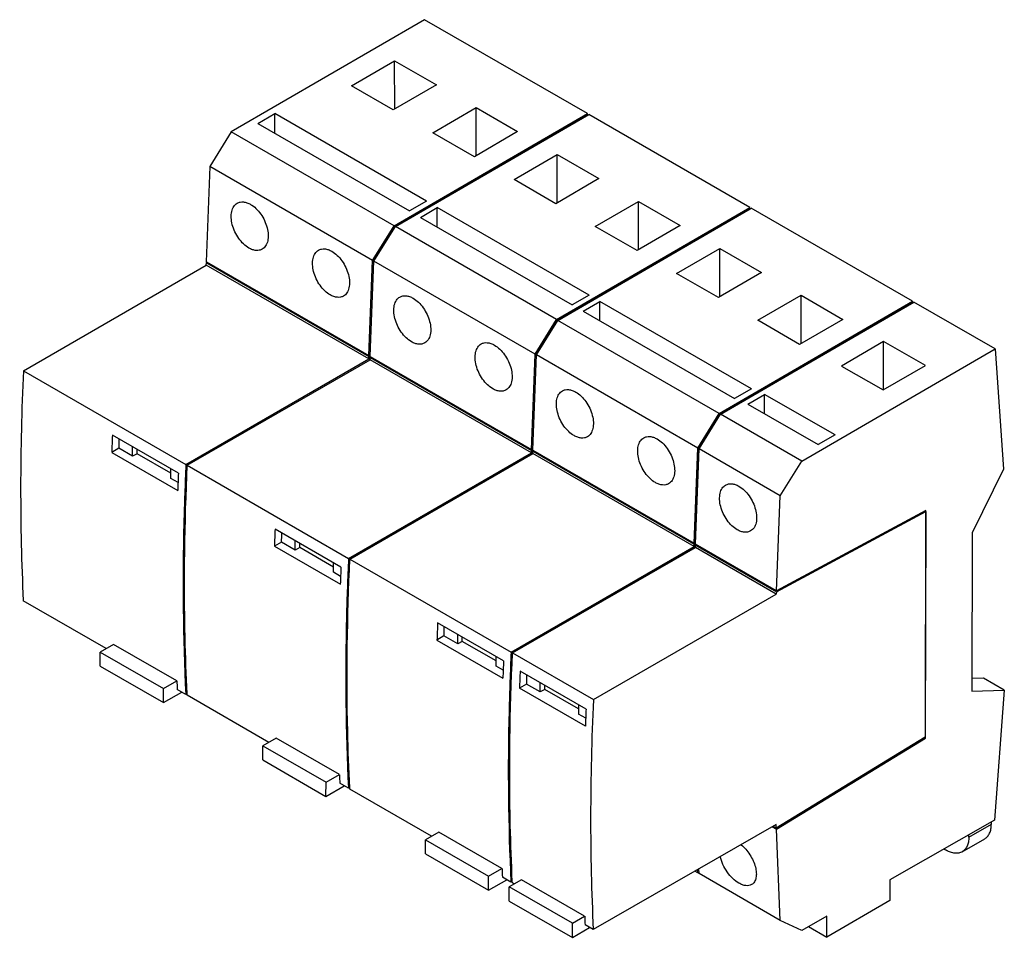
# Model space of a CAD drawing. Header units: millimetres. Extents: x 23 to 177, y 67 to 211.
import ezdxf

# ---------------------------------------------------------------- set-up
doc = ezdxf.new("R2010")
doc.units = ezdxf.units.MM
doc.header["$LTSCALE"] = 18.11593
doc.layers.get('0').update_dxf_attribs({"linetype": 'CONTINUOUS'})

msp = doc.modelspace()

# ---------------------------------------------------------------- linework, layer by layer
at = {"color": 7, "linetype": 'Continuous'}
for p, q in [((86.01, 211.16), (55.74, 193.59)), ((111.49, 196.45), (86.01, 211.16)), ((74.54, 200.81), (81.3, 204.73)), ((81.32, 197.18), (81.3, 204.73)), ((81.3, 204.73), (87.84, 200.96)), ((81.07, 197.04), (74.54, 200.81)), ((87.84, 200.96), (81.07, 197.04)), ((87.28, 193.45), (94.05, 197.38)), ((94.06, 189.84), (94.05, 197.38)), ((94.05, 197.38), (100.56, 193.62)), ((59.9, 194.9), (62.53, 196.44)), ((62.54, 193.38), (62.53, 196.44)), ((86.28, 182.73), (62.53, 196.44)), ((81.21, 178.88), (111.49, 196.45)), ((81.35, 178.74), (111.51, 196.24)), ((81.42, 178.76), (111.7, 196.33)), ((111.51, 196.24), (111.49, 196.45)), ((111.57, 196.27), (111.51, 196.24)), ((136.94, 181.75), (111.7, 196.33)), ((59.9, 194.9), (83.63, 181.2)), ((55.74, 193.59), (52.38, 188.17)), ((81.21, 178.88), (55.74, 193.59)), ((93.8, 189.69), (87.28, 193.45)), ((100.56, 193.62), (93.8, 189.69)), ((100, 186.11), (106.76, 190.04)), ((106.78, 182.49), (106.76, 190.04)), ((106.76, 190.04), (113.29, 186.27)), ((52.38, 188.17), (51.81, 173.21)), ((77.86, 173.46), (52.38, 188.17)), ((106.53, 182.34), (100, 186.11)), ((113.29, 186.27), (106.53, 182.34)), ((86.28, 182.73), (83.63, 181.2)), ((112.73, 178.77), (119.49, 182.69)), ((119.51, 175.14), (119.49, 182.69)), ((119.49, 182.69), (126.02, 178.92)), ((85.36, 180.2), (87.99, 181.74)), ((87.99, 178.68), (87.99, 181.74)), ((111.74, 168.03), (87.99, 181.74)), ((106.67, 164.18), (136.94, 181.75)), ((106.81, 164.04), (136.97, 181.54)), ((106.88, 164.06), (137.15, 181.63)), ((136.97, 181.54), (136.94, 181.75)), ((137.03, 181.57), (136.97, 181.54)), ((162.4, 167.06), (137.15, 181.63)), ((77.86, 173.46), (81.21, 178.88)), ((81.35, 178.74), (81.21, 178.88)), ((85.36, 180.2), (109.08, 166.5)), ((126.02, 178.92), (119.26, 174.99)), ((78.05, 173.4), (81.35, 178.74)), ((78.07, 173.33), (81.42, 178.76)), ((81.42, 178.76), (81.35, 178.74)), ((106.67, 164.18), (81.42, 178.76)), ((119.26, 174.99), (112.73, 178.77)), ((125.46, 171.42), (132.22, 175.34)), ((132.23, 167.79), (132.22, 175.34)), ((132.22, 175.34), (138.75, 171.57)), ((23.2, 156.18), (51.82, 172.7)), ((51.84, 173.19), (51.81, 173.21)), ((51.82, 172.7), (51.84, 173.07)), ((77.26, 158.02), (51.82, 172.7)), ((51.84, 173.24), (51.84, 173.19)), ((51.84, 173.24), (77.29, 158.55)), ((51.86, 173.2), (51.84, 173.19)), ((51.99, 173.15), (51.84, 173.07)), ((51.84, 173.07), (77.28, 158.38)), ((77.29, 158.55), (77.86, 173.46)), ((77.48, 158.53), (78.05, 173.4)), ((77.5, 158.42), (78.07, 173.33)), ((78.05, 173.4), (77.86, 173.46)), ((78.07, 173.33), (78.05, 173.4)), ((103.31, 158.76), (78.07, 173.33)), ((131.99, 167.65), (125.46, 171.42)), ((138.75, 171.57), (131.99, 167.65)), ((111.74, 168.03), (109.08, 166.5)), ((110.81, 165.51), (113.44, 167.04)), ((113.45, 163.98), (113.44, 167.04)), ((137.19, 153.33), (113.44, 167.04)), ((132.12, 149.49), (162.4, 167.06)), ((132.26, 149.34), (162.42, 166.84)), ((132.34, 149.36), (162.61, 166.93)), ((138.18, 164.07), (144.94, 167.99)), ((144.96, 160.44), (144.94, 167.99)), ((144.94, 167.99), (151.48, 164.22)), ((162.42, 166.84), (162.4, 167.06)), ((162.48, 166.87), (162.42, 166.84)), ((175.32, 159.6), (162.61, 166.93)), ((110.81, 165.51), (134.54, 151.81)), ((103.31, 158.76), (106.67, 164.18)), ((103.51, 158.7), (106.81, 164.04)), ((103.53, 158.64), (106.88, 164.06)), ((106.81, 164.04), (106.67, 164.18)), ((106.88, 164.06), (106.81, 164.04)), ((132.12, 149.49), (106.88, 164.06)), ((144.71, 160.3), (138.18, 164.07)), ((151.48, 164.22), (144.71, 160.3)), ((157.85, 160.77), (151.26, 156.91)), ((164.41, 157.02), (157.85, 160.77)), ((157.87, 153.19), (157.85, 160.77)), ((145.04, 142.03), (175.32, 159.6)), ((175.32, 159.6), (176.61, 140.77)), ((48.64, 141.49), (77.26, 158.02)), ((48.83, 141.37), (77.46, 157.9)), ((48.85, 141.37), (77.48, 157.89)), ((77.26, 158.02), (77.28, 158.38)), ((77.46, 157.9), (77.26, 158.02)), ((77.47, 158.37), (77.28, 158.38)), ((77.29, 158.55), (77.48, 158.53)), ((77.46, 157.9), (77.47, 158.37)), ((77.49, 158.26), (77.47, 158.37)), ((77.48, 157.89), (77.49, 158.26)), ((102.72, 143.32), (77.48, 157.89)), ((77.49, 158.26), (102.73, 143.68)), ((77.5, 158.42), (102.74, 143.85)), ((102.74, 143.85), (103.31, 158.76)), ((102.94, 143.84), (103.51, 158.7)), ((102.95, 143.73), (103.53, 158.64)), ((103.51, 158.7), (103.31, 158.76)), ((103.53, 158.64), (103.51, 158.7)), ((128.77, 144.06), (103.53, 158.64)), ((23.2, 156.18), (48.64, 141.49)), ((151.26, 156.91), (157.82, 153.16)), ((157.82, 153.16), (164.41, 157.02)), ((137.19, 153.33), (134.54, 151.81)), ((136.59, 150.92), (139.21, 152.47)), ((150.28, 146.13), (139.21, 152.47)), ((139.22, 149.42), (139.21, 152.47)), ((136.59, 150.92), (147.64, 144.6)), ((128.77, 144.06), (132.12, 149.49)), ((128.96, 144.01), (132.26, 149.34)), ((128.98, 143.94), (132.34, 149.36)), ((132.26, 149.34), (132.12, 149.49)), ((132.34, 149.36), (132.26, 149.34)), ((145.04, 142.03), (132.34, 149.36)), ((47.45, 140.11), (37.13, 146.07)), ((150.28, 146.13), (147.64, 144.6)), ((38.12, 144.03), (37.02, 143.39)), ((37.02, 143.39), (47.35, 137.43)), ((40.28, 142.78), (38.12, 144.03)), ((40.28, 142.78), (40.28, 144.25)), ((40.99, 143.18), (40.99, 143.84)), ((102.72, 143.32), (102.73, 143.68)), ((102.93, 143.67), (102.73, 143.68)), ((102.74, 143.85), (102.94, 143.84)), ((102.91, 143.2), (102.93, 143.67)), ((102.95, 143.56), (102.93, 143.67)), ((102.93, 143.2), (102.95, 143.56)), ((102.95, 143.73), (128.2, 129.15)), ((102.95, 143.56), (128.19, 128.99)), ((128.2, 129.15), (128.77, 144.06)), ((128.39, 129.14), (128.96, 144.01)), ((128.41, 129.03), (128.98, 143.94)), ((128.96, 144.01), (128.77, 144.06)), ((128.98, 143.94), (128.96, 144.01)), ((141.69, 136.6), (128.98, 143.94)), ((40.99, 143.18), (40.28, 142.78)), ((46.28, 140.13), (40.99, 143.18)), ((74.09, 126.79), (102.72, 143.32)), ((74.28, 126.68), (102.91, 143.2)), ((74.31, 126.67), (102.93, 143.2)), ((102.91, 143.2), (102.72, 143.32)), ((128.18, 128.62), (102.93, 143.2)), ((141.69, 136.6), (145.04, 142.03)), ((46.28, 139.31), (46.28, 140.79)), ((48.83, 141.37), (48.64, 141.49)), ((48.85, 141.37), (74.09, 126.79)), ((176.61, 140.77), (171.74, 130.79)), ((47.4, 138.67), (46.28, 139.31)), ((141.12, 121.7), (141.69, 136.6)), ((141.07, 121.55), (164.46, 134.14)), ((164.49, 134.29), (141.12, 121.7)), ((164.34, 134.21), (164.46, 134.14)), ((164.46, 134.14), (164.38, 98.78)), ((164.41, 98.6), (164.49, 134.29)), ((72.91, 125.41), (62.59, 131.37)), ((65.74, 128.08), (65.74, 129.55)), ((171.74, 130.79), (171.69, 106.01)), ((63.57, 129.33), (62.48, 128.7)), ((62.48, 128.7), (72.81, 122.73)), ((65.74, 128.08), (63.57, 129.33)), ((66.45, 128.49), (65.74, 128.08)), ((66.45, 128.49), (66.45, 129.14)), ((71.73, 125.43), (66.45, 128.49)), ((99.55, 112.1), (128.18, 128.62)), ((99.74, 111.98), (128.37, 128.51)), ((99.76, 111.97), (128.39, 128.5)), ((128.18, 128.62), (128.19, 128.99)), ((128.37, 128.51), (128.18, 128.62)), ((128.39, 128.97), (128.19, 128.99)), ((128.2, 129.15), (128.39, 129.14)), ((128.37, 128.51), (128.39, 128.97)), ((128.4, 128.86), (128.39, 128.97)), ((128.39, 128.5), (128.4, 128.86)), ((141.06, 121.18), (128.39, 128.5)), ((128.4, 128.86), (141.07, 121.55)), ((141.12, 121.7), (128.41, 129.03)), ((74.28, 126.68), (74.09, 126.79)), ((74.31, 126.67), (99.55, 112.1)), ((71.73, 124.62), (71.73, 126.09)), ((72.85, 123.97), (71.73, 124.62)), ((112.43, 104.66), (141.06, 121.18)), ((141.07, 121.55), (141.06, 121.18)), ((36.17, 112.66), (23.17, 120.16)), ((98.36, 110.72), (88.04, 116.67)), ((89.03, 114.63), (87.93, 114)), ((91.2, 113.38), (89.03, 114.63)), ((91.2, 113.38), (91.2, 114.85)), ((91.9, 113.79), (91.9, 114.45)), ((37.31, 113.31), (35.22, 112.11)), ((47.2, 107.6), (37.31, 113.31)), ((87.93, 114), (98.26, 108.04)), ((91.9, 113.79), (91.2, 113.38)), ((97.19, 110.74), (91.9, 113.79)), ((35.22, 109.91), (35.22, 112.11)), ((35.22, 112.11), (45.11, 106.41)), ((97.19, 109.92), (97.19, 111.39)), ((99.74, 111.98), (99.55, 112.1)), ((99.76, 111.97), (112.43, 104.66)), ((35.22, 109.91), (45.11, 104.2)), ((98.31, 109.28), (97.19, 109.92)), ((111.27, 103.19), (100.95, 109.14)), ((173.52, 108.02), (171.69, 107.97)), ((176.76, 106.15), (173.52, 108.02)), ((45.11, 106.41), (47.2, 107.6)), ((45.11, 104.2), (45.11, 106.41)), ((101.94, 107.1), (100.85, 106.47)), ((111.17, 100.51), (100.85, 106.47)), ((104.1, 105.86), (101.94, 107.1)), ((104.1, 105.86), (104.1, 107.32)), ((104.81, 106.26), (104.81, 106.91)), ((45.11, 104.2), (47.97, 105.84)), ((48.61, 105.47), (47.26, 106.25)), ((48.74, 105.53), (48.61, 105.47)), ((48.8, 105.56), (48.74, 105.53)), ((48.82, 105.35), (48.81, 105.56)), ((48.82, 105.35), (48.81, 105.56)), ((61.63, 97.96), (48.82, 105.35)), ((104.81, 106.26), (104.1, 105.86)), ((110.1, 103.21), (104.81, 106.26)), ((171.69, 106.01), (176.76, 106.15)), ((176.76, 106.15), (175.24, 85.77)), ((110.1, 103.86), (110.1, 102.39)), ((111.22, 101.75), (110.1, 102.39)), ((164.38, 98.78), (141.05, 84.54)), ((164.41, 98.6), (164.24, 98.7)), ((62.77, 98.62), (60.68, 97.42)), ((60.68, 97.42), (70.57, 91.71)), ((60.68, 95.21), (60.68, 97.42)), ((72.66, 92.91), (62.77, 98.62)), ((141.09, 84.36), (164.41, 98.6)), ((60.68, 95.21), (70.56, 89.5)), ((70.57, 91.71), (72.66, 92.91)), ((70.56, 89.5), (70.57, 91.71)), ((70.56, 89.5), (73.43, 91.15)), ((74.07, 90.78), (72.72, 91.56)), ((74.19, 90.84), (74.07, 90.78)), ((74.26, 90.87), (74.19, 90.84)), ((74.28, 90.65), (74.27, 90.87)), ((74.28, 90.65), (74.27, 90.87)), ((87.08, 83.26), (74.28, 90.65)), ((141.02, 85.08), (112.41, 68.64)), ((141.05, 84.54), (140.56, 84.81)), ((141.05, 84.54), (141.02, 85.08)), ((175.24, 85.77), (158.86, 76.42)), ((171.2, 83.12), (174.73, 85.16)), ((174.73, 85.16), (174.73, 85.48)), ((88.22, 83.92), (86.14, 82.72)), ((98.11, 78.21), (88.22, 83.92)), ((140.43, 84.74), (141.09, 84.36)), ((141.69, 70.07), (141.09, 84.36)), ((171.2, 83.12), (171.2, 83.46)), ((86.13, 80.51), (86.14, 82.72)), ((86.14, 82.72), (96.02, 77.01)), ((170.16, 80.83), (173.7, 82.87)), ((86.13, 80.51), (96.02, 74.8)), ((167.34, 81.26), (167.66, 81.08)), ((96.02, 77.01), (98.11, 78.21)), ((128.77, 77.53), (128.33, 77.79)), ((128.77, 77.53), (128.75, 78.03)), ((128.96, 77.57), (128.77, 77.53)), ((128.98, 77.44), (128.77, 77.53)), ((128.98, 77.41), (128.95, 78.14)), ((128.98, 77.41), (128.98, 77.44)), ((141.69, 70.07), (128.98, 77.41)), ((96.02, 74.8), (96.02, 77.01)), ((96.02, 74.8), (98.88, 76.45)), ((99.52, 76.08), (98.17, 76.86)), ((101.18, 76.44), (99.25, 75.33)), ((99.65, 76.14), (99.52, 76.08)), ((99.71, 76.17), (99.65, 76.14)), ((99.74, 75.96), (99.73, 76.17)), ((99.74, 75.96), (99.73, 76.17)), ((100.04, 75.78), (99.74, 75.96)), ((111.06, 70.73), (101.18, 76.44)), ((158.86, 76.42), (158.86, 73.2)), ((99.24, 73.12), (99.25, 75.33)), ((109.18, 69.64), (99.25, 75.33)), ((99.24, 73.12), (109.17, 67.43)), ((158.86, 73.2), (148.97, 67.48)), ((109.17, 67.43), (109.18, 69.64)), ((109.18, 69.64), (111.06, 70.73)), ((112.41, 68.64), (111.13, 69.38)), ((145.04, 68.52), (141.69, 70.07)), ((148.97, 70.76), (145.04, 68.52)), ((148.97, 67.48), (148.97, 70.76)), ((109.17, 67.43), (111.83, 68.97)), ((146.11, 69.13), (148.97, 67.48))]:
    msp.add_line(p, q, dxfattribs=at)
for centre, radius, start, end in [((421.89, 129.12), 385.14, 177.4773, 177.8752), ((470.48, 122.98), 423.38, 177.6816, 178.0442), ((447.35, 114.42), 385.14, 177.4773, 177.8752), ((495.94, 108.29), 423.38, 177.6816, 178.0442), ((472.81, 99.72), 385.14, 177.4773, 177.8752), ((521.39, 93.59), 423.38, 177.6816, 178.0442), ((487.31, 92.23), 386.72, 177.4931, 177.8893), ((536.27, 86.18), 425.34, 177.7086, 178.0695), ((460.18, 86.19), 349.46, 182.535, 182.7569)]:
    msp.add_arc(centre, radius, start, end, dxfattribs=at)
for centre, major_axis, ratio, start_param, end_param in [((305.59, 300.94), (199.99, 346.41), 0.577352, -3.983008, -3.872729), ((50.43, 124.14), (-0.27, 326.29), 0.037751, 1.505278, 1.509792), ((75.88, 109.45), (-0.27, 326.29), 0.037751, 1.505278, 1.509792), ((101.34, 94.75), (-0.27, 326.29), 0.037751, 1.505278, 1.509792), ((113.03, 87.08), (-0.22, 326.27), 0.033994, 1.504856, 1.509359), ((329.69, 287.03), (199.99, 346.41), 0.577352, -3.876986, -3.872729), ((394.83, 249.42), (199.99, 346.41), 0.577352, -3.983008, -3.872729), ((355.14, 272.33), (199.99, 346.41), 0.577352, -3.876986, -3.872729), ((380.6, 257.64), (199.99, 346.41), 0.577352, -3.876986, -3.872729)]:
    msp.add_ellipse(centre, major_axis=major_axis, ratio=ratio, start_param=start_param, end_param=end_param, dxfattribs=at)
for points, knots in [([(58.49, 175.39), (58.19, 175.57), (57.6, 176.03), (56.87, 176.89), (56.27, 177.92), (55.87, 179.01), (55.69, 180.1), (55.75, 180.95), (55.93, 181.53), (56.11, 181.9), (56.36, 182.2), (56.56, 182.35), (56.67, 182.41)], [0, 0, 0, 0, 0.126827, 0.266206, 0.411443, 0.554642, 0.688341, 0.807024, 0.860191, 0.909473, 0.955657, 1, 1, 1, 1]), ([(56.67, 182.41), (56.81, 182.49), (57.13, 182.61), (57.65, 182.63), (58.21, 182.5), (58.57, 182.33), (58.75, 182.23)], [0, 0, 0, 0, 0.222371, 0.457033, 0.714709, 1, 1, 1, 1]), ([(58.75, 182.23), (59.06, 182.06), (59.64, 181.6), (60.38, 180.73), (60.97, 179.71), (61.37, 178.61), (61.55, 177.53), (61.5, 176.68), (61.32, 176.09), (61.13, 175.73), (60.88, 175.43), (60.68, 175.28), (60.57, 175.21)], [0, 0, 0, 0, 0.126827, 0.266206, 0.411443, 0.554642, 0.688341, 0.807024, 0.860191, 0.909473, 0.955657, 1, 1, 1, 1]), ([(60.57, 175.21), (60.43, 175.13), (60.12, 175.01), (59.59, 174.99), (59.03, 175.12), (58.67, 175.29), (58.49, 175.39)], [0, 0, 0, 0, 0.222371, 0.457033, 0.714709, 1, 1, 1, 1]), ([(71.22, 168.05), (70.91, 168.22), (70.33, 168.68), (69.59, 169.55), (69, 170.57), (68.6, 171.67), (68.42, 172.75), (68.47, 173.6), (68.65, 174.19), (68.84, 174.55), (69.09, 174.85), (69.29, 175), (69.4, 175.06)], [0, 0, 0, 0, 0.126827, 0.266206, 0.411443, 0.554642, 0.688341, 0.807024, 0.860191, 0.909473, 0.955657, 1, 1, 1, 1]), ([(69.4, 175.06), (69.54, 175.14), (69.85, 175.26), (70.38, 175.28), (70.94, 175.16), (71.3, 174.99), (71.48, 174.88)], [0, 0, 0, 0, 0.222371, 0.457033, 0.714709, 1, 1, 1, 1]), ([(71.48, 174.88), (71.78, 174.71), (72.37, 174.25), (73.1, 173.39), (73.7, 172.36), (74.1, 171.26), (74.28, 170.18), (74.22, 169.33), (74.04, 168.75), (73.85, 168.38), (73.61, 168.08), (73.41, 167.93), (73.3, 167.87)], [0, 0, 0, 0, 0.126827, 0.266206, 0.411443, 0.554642, 0.688341, 0.807024, 0.860191, 0.909473, 0.955657, 1, 1, 1, 1]), ([(73.3, 167.87), (73.16, 167.79), (72.84, 167.67), (72.32, 167.65), (71.76, 167.78), (71.4, 167.94), (71.22, 168.05)], [0, 0, 0, 0, 0.222371, 0.457033, 0.714709, 1, 1, 1, 1]), ([(83.94, 160.71), (83.64, 160.88), (83.05, 161.34), (82.32, 162.21), (81.72, 163.23), (81.32, 164.33), (81.14, 165.41), (81.19, 166.26), (81.38, 166.84), (81.56, 167.21), (81.81, 167.51), (82.01, 167.66), (82.12, 167.72)], [0, 0, 0, 0, 0.126827, 0.266206, 0.411443, 0.554642, 0.688341, 0.807024, 0.860191, 0.909473, 0.955657, 1, 1, 1, 1]), ([(82.12, 167.72), (82.26, 167.8), (82.58, 167.92), (83.1, 167.94), (83.66, 167.82), (84.02, 167.65), (84.2, 167.54)], [0, 0, 0, 0, 0.222371, 0.457033, 0.714709, 1, 1, 1, 1]), ([(84.2, 167.54), (84.5, 167.37), (85.09, 166.91), (85.83, 166.04), (86.42, 165.02), (86.82, 163.92), (87, 162.84), (86.95, 161.99), (86.77, 161.41), (86.58, 161.04), (86.33, 160.74), (86.13, 160.59), (86.02, 160.53)], [0, 0, 0, 0, 0.126827, 0.266206, 0.411443, 0.554642, 0.688341, 0.807024, 0.860191, 0.909473, 0.955657, 1, 1, 1, 1]), ([(86.02, 160.53), (85.88, 160.45), (85.56, 160.33), (85.04, 160.31), (84.48, 160.44), (84.12, 160.6), (83.94, 160.71)], [0, 0, 0, 0, 0.222371, 0.457033, 0.714709, 1, 1, 1, 1]), ([(96.67, 153.35), (96.37, 153.53), (95.79, 153.98), (95.05, 154.85), (94.45, 155.87), (94.05, 156.97), (93.87, 158.05), (93.93, 158.9), (94.11, 159.49), (94.3, 159.85), (94.54, 160.15), (94.75, 160.31), (94.85, 160.37)], [0, 0, 0, 0, 0.126827, 0.266206, 0.411443, 0.554642, 0.688341, 0.807024, 0.860191, 0.909473, 0.955657, 1, 1, 1, 1]), ([(94.85, 160.37), (94.99, 160.45), (95.31, 160.57), (95.84, 160.59), (96.4, 160.46), (96.76, 160.29), (96.94, 160.19)], [0, 0, 0, 0, 0.222371, 0.457033, 0.714709, 1, 1, 1, 1]), ([(96.94, 160.19), (97.24, 160.01), (97.82, 159.56), (98.56, 158.69), (99.15, 157.66), (99.56, 156.57), (99.73, 155.49), (99.68, 154.63), (99.5, 154.05), (99.31, 153.68), (99.06, 153.38), (98.86, 153.23), (98.76, 153.17)], [0, 0, 0, 0, 0.126827, 0.266206, 0.411443, 0.554642, 0.688341, 0.807024, 0.860191, 0.909473, 0.955657, 1, 1, 1, 1]), ([(98.76, 153.17), (98.62, 153.09), (98.3, 152.97), (97.77, 152.95), (97.21, 153.08), (96.85, 153.25), (96.67, 153.35)], [0, 0, 0, 0, 0.222371, 0.457033, 0.714709, 1, 1, 1, 1]), ([(109.4, 146.01), (109.09, 146.18), (108.51, 146.64), (107.77, 147.51), (107.18, 148.53), (106.78, 149.63), (106.6, 150.71), (106.65, 151.56), (106.83, 152.15), (107.02, 152.51), (107.27, 152.81), (107.47, 152.96), (107.58, 153.02)], [0, 0, 0, 0, 0.126827, 0.266206, 0.411443, 0.554642, 0.688341, 0.807024, 0.860191, 0.909473, 0.955657, 1, 1, 1, 1]), ([(107.58, 153.02), (107.72, 153.1), (108.03, 153.22), (108.56, 153.24), (109.12, 153.12), (109.48, 152.95), (109.66, 152.84)], [0, 0, 0, 0, 0.222371, 0.457033, 0.714709, 1, 1, 1, 1]), ([(109.66, 152.84), (109.96, 152.67), (110.55, 152.21), (111.28, 151.35), (111.88, 150.32), (112.28, 149.22), (112.46, 148.14), (112.4, 147.29), (112.22, 146.71), (112.03, 146.34), (111.79, 146.04), (111.59, 145.89), (111.48, 145.83)], [0, 0, 0, 0, 0.126827, 0.266206, 0.411443, 0.554642, 0.688341, 0.807024, 0.860191, 0.909473, 0.955657, 1, 1, 1, 1]), ([(111.48, 145.83), (111.34, 145.75), (111.02, 145.63), (110.5, 145.61), (109.94, 145.74), (109.58, 145.91), (109.4, 146.01)], [0, 0, 0, 0, 0.222371, 0.457033, 0.714709, 1, 1, 1, 1]), ([(122.13, 138.66), (121.82, 138.83), (121.24, 139.29), (120.5, 140.16), (119.91, 141.18), (119.51, 142.28), (119.33, 143.36), (119.38, 144.21), (119.56, 144.79), (119.75, 145.16), (120, 145.46), (120.2, 145.61), (120.31, 145.67)], [0, 0, 0, 0, 0.126827, 0.266206, 0.411443, 0.554642, 0.688341, 0.807024, 0.860191, 0.909473, 0.955657, 1, 1, 1, 1]), ([(120.31, 145.67), (120.45, 145.75), (120.76, 145.87), (121.29, 145.89), (121.85, 145.77), (122.21, 145.6), (122.39, 145.49)], [0, 0, 0, 0, 0.222371, 0.457033, 0.714709, 1, 1, 1, 1]), ([(122.39, 145.49), (122.69, 145.32), (123.28, 144.86), (124.01, 144), (124.61, 142.97), (125.01, 141.87), (125.19, 140.79), (125.13, 139.94), (124.95, 139.36), (124.76, 138.99), (124.52, 138.69), (124.32, 138.54), (124.21, 138.48)], [0, 0, 0, 0, 0.126827, 0.266206, 0.411443, 0.554642, 0.688341, 0.807024, 0.860191, 0.909473, 0.955657, 1, 1, 1, 1]), ([(48.64, 141.49), (48.49, 138.43), (48.06, 126.43), (48.18, 114.41), (48.61, 105.47)], [0, 0, 0, 0, 0.255172, 1, 1, 1, 1]), ([(48.8, 105.56), (48.66, 108.48), (48.24, 120.42), (48.41, 132.37), (48.83, 141.37)], [0, 0, 0, 0, 0.244876, 1, 1, 1, 1]), ([(48.81, 105.56), (48.67, 108.48), (48.26, 120.41), (48.43, 132.36), (48.85, 141.37)], [0, 0, 0, 0, 0.244881, 1, 1, 1, 1]), ([(124.21, 138.48), (124.07, 138.4), (123.75, 138.28), (123.22, 138.26), (122.67, 138.39), (122.31, 138.56), (122.13, 138.66)], [0, 0, 0, 0, 0.222371, 0.457033, 0.714709, 1, 1, 1, 1]), ([(134.95, 131.26), (134.65, 131.43), (134.06, 131.89), (133.33, 132.76), (132.73, 133.78), (132.33, 134.88), (132.15, 135.96), (132.21, 136.81), (132.39, 137.4), (132.57, 137.76), (132.82, 138.06), (133.02, 138.21), (133.13, 138.27)], [0, 0, 0, 0, 0.126827, 0.266206, 0.411443, 0.554642, 0.688341, 0.807024, 0.860191, 0.909473, 0.955657, 1, 1, 1, 1]), ([(133.13, 138.27), (133.27, 138.35), (133.59, 138.47), (134.11, 138.49), (134.67, 138.37), (135.03, 138.2), (135.21, 138.09)], [0, 0, 0, 0, 0.222371, 0.457033, 0.714709, 1, 1, 1, 1]), ([(135.21, 138.09), (135.51, 137.92), (136.1, 137.46), (136.84, 136.6), (137.43, 135.57), (137.83, 134.47), (138.01, 133.39), (137.96, 132.54), (137.78, 131.96), (137.59, 131.59), (137.34, 131.29), (137.14, 131.14), (137.03, 131.08)], [0, 0, 0, 0, 0.126827, 0.266206, 0.411443, 0.554642, 0.688341, 0.807024, 0.860191, 0.909473, 0.955657, 1, 1, 1, 1]), ([(137.03, 131.08), (136.89, 131), (136.57, 130.88), (136.05, 130.86), (135.49, 130.99), (135.13, 131.16), (134.95, 131.26)], [0, 0, 0, 0, 0.222371, 0.457033, 0.714709, 1, 1, 1, 1]), ([(74.09, 126.79), (73.95, 123.73), (73.52, 111.73), (73.64, 99.71), (74.07, 90.78)], [0, 0, 0, 0, 0.255172, 1, 1, 1, 1]), ([(74.26, 90.87), (74.12, 93.79), (73.7, 105.72), (73.86, 117.67), (74.28, 126.68)], [0, 0, 0, 0, 0.244876, 1, 1, 1, 1]), ([(74.27, 90.87), (74.13, 93.79), (73.71, 105.72), (73.88, 117.67), (74.31, 126.67)], [0, 0, 0, 0, 0.244881, 1, 1, 1, 1]), ([(99.55, 112.1), (99.41, 109.03), (98.97, 97.03), (99.09, 85.01), (99.52, 76.08)], [0, 0, 0, 0, 0.255172, 1, 1, 1, 1]), ([(99.71, 76.17), (99.57, 79.09), (99.15, 91.02), (99.32, 102.97), (99.74, 111.98)], [0, 0, 0, 0, 0.244876, 1, 1, 1, 1]), ([(99.73, 76.17), (99.59, 79.09), (99.17, 91.02), (99.34, 102.97), (99.76, 111.97)], [0, 0, 0, 0, 0.244881, 1, 1, 1, 1]), ([(173.7, 82.87), (173.78, 82.92), (173.94, 83.03), (174.14, 83.23), (174.32, 83.48), (174.47, 83.75), (174.59, 84.07), (174.7, 84.53), (174.73, 84.91), (174.73, 85.16)], [0, 0, 0, 0, 0.108047, 0.218131, 0.332107, 0.451506, 0.577453, 0.710719, 1, 1, 1, 1]), ([(135.56, 81.94), (135.82, 81.72), (136.32, 81.23), (136.95, 80.38), (137.46, 79.45), (137.8, 78.5), (137.96, 77.59), (137.93, 76.78), (137.72, 76.2), (137.44, 75.86), (137.28, 75.74), (137.19, 75.69)], [0, 0, 0, 0, 0.141226, 0.289966, 0.439006, 0.581053, 0.709866, 0.821476, 0.915927, 0.958653, 1, 1, 1, 1]), ([(171.2, 83.12), (171.2, 82.86), (171.17, 82.49), (171.05, 82.02), (170.94, 81.71), (170.79, 81.43), (170.61, 81.19), (170.4, 80.99), (170.24, 80.88), (170.16, 80.83)], [0, 0, 0, 0, 0.289281, 0.422547, 0.548494, 0.667893, 0.781869, 0.891953, 1, 1, 1, 1]), ([(170.16, 80.83), (170.08, 80.78), (169.9, 80.7), (169.62, 80.62), (169.32, 80.59), (169.01, 80.6), (168.68, 80.65), (168.22, 80.79), (167.88, 80.95), (167.66, 81.08)], [0, 0, 0, 0, 0.108047, 0.218132, 0.332108, 0.451507, 0.577455, 0.71072, 1, 1, 1, 1]), ([(135.21, 75.91), (134.86, 76.12), (134.19, 76.65), (133.34, 77.65), (132.68, 78.81), (132.39, 79.65), (132.3, 80.07)], [0, 0, 0, 0, 0.23286, 0.490244, 0.752835, 1, 1, 1, 1]), ([(137.19, 75.69), (137.07, 75.62), (136.77, 75.51), (136.27, 75.51), (135.74, 75.64), (135.39, 75.81), (135.21, 75.91)], [0, 0, 0, 0, 0.21275, 0.444262, 0.705543, 1, 1, 1, 1])]:
    msp.add_open_spline(points, degree=3, knots=knots, dxfattribs=at)

doc.saveas('drawing.dxf')
